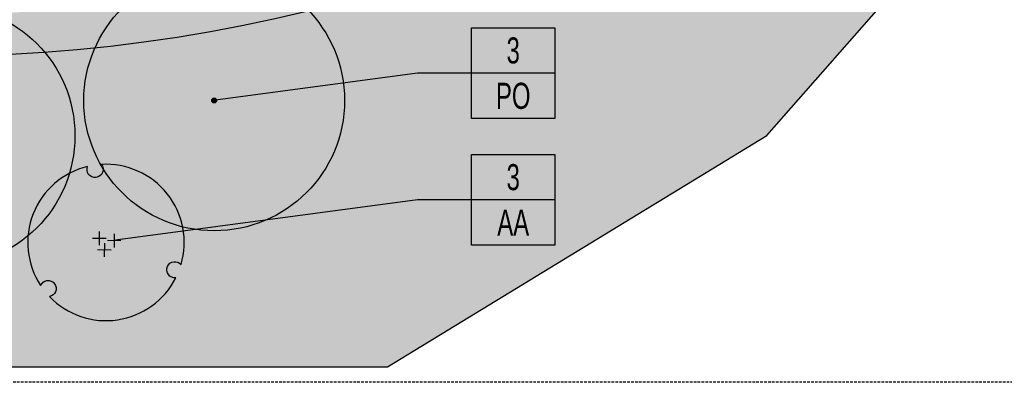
# Model space of a CAD drawing. Extents: x 1609557 to 1611883, y 574690 to 575242.
# Tile 41 of 43: x 1610812 to 1610907, y 574829 to 574864. Entities that reach past the tile are written whole.
import ezdxf
from ezdxf.enums import TextEntityAlignment as Align

# ---------------------------------------------------------------- set-up
doc = ezdxf.new("R2010")
doc.units = 0
doc.header["$MEASUREMENT"] = 0
doc.linetypes.add('HIDDEN', pattern=[0.375, 0.25, -0.125])
for name, color, linetype in [('L-ANNO-MACH', 7, 'HIDDEN'), ('L-ANNO-MACH-OVERALL', 7, 'HIDDEN'), ('L-PLNT-BASE', 2, 'Continuous'), ('L-PLNT-BID-ADD', 2, 'Continuous'), ('L-PLNT-SEED', 2, 'Continuous'), ('L-PLNT-TREE', 5, 'Continuous'), ('L-PLNT-TREE-PLAN', 7, 'Continuous'), ('L-STON', 3, 'Continuous')]:
    doc.layers.add(name, color=color, linetype=linetype)
doc.layers.add('L-ANNO-NOTE', color=2, linetype='Continuous', lineweight=25)
doc.layers.add('L-PLNT-NPLT', color=21, linetype='Continuous', plot=False)
doc.styles.add('RDG_Standard', font='ARIALN.TTF')
doc.styles.add('X-HLVM1S', font='ARIALN.TTF')

# ---------------------------------------------------------------- blocks, each defined once
blk = doc.blocks.new('*U74')
at = {"true_color": 0xffffff}
blk.add_hatch(color=7, dxfattribs=at).paths.add_polyline_path([(0.1124388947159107, 0.2352818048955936), (0.5466388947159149, 0.2352818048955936), (0.5466388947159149, -0.2349535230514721), (0.1124388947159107, -0.2352818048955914)])
at = {"color": 3}
blk.add_lwpolyline([(0.12953889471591, 0.2178535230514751), (0.5295388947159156, 0.2178535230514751), (0.5295388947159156, -0.2178535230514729), (0.12953889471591, -0.2178535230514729)], close=True, dxfattribs=at)
for points in [[(0.12953889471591, 1.110223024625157e-15), (-0.1295388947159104, -1.110223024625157e-15), (-1.097652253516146, -0.130475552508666)], [(0.5295388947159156, 1.110223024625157e-15), (0.12953889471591, 1.110223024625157e-15)]]:
    blk.add_lwpolyline(points, dxfattribs=at)
at = {"color": 1, "style": 'X-HLVM1S', "width": 0.8, "flags": 8}
for tag, p in [('PLANTNUMBER', (0.3295302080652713, 0.1089267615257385)), ('SPECIESTYPE', (0.3295302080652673, -0.1089267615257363))]:
    blk.add_attdef(tag, text='', height=0.125, dxfattribs=at).set_placement(p, align=Align.MIDDLE_CENTER)
blk = doc.blocks.new('PLNT-TREE-DEC-OVAL')
at = {"layer": 'L-PLNT-TREE-PLAN'}
h = blk.add_hatch(color=0, dxfattribs=at)
edge = h.paths.add_edge_path()
edge.add_arc((0, 0), 0.0093634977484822, 0, 360)
at = {"layer": 'L-PLNT-TREE-PLAN', "color": 0}
for radius in [0.5, 0.0093634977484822]:
    blk.add_circle((0, 0), radius, dxfattribs=at)
at = {"layer": 'L-PLNT-NPLT', "style": 'RDG_Standard'}
blk.add_attdef('KEY', (0.102445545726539, 0.1900547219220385), '', height=0.046875, dxfattribs=at)
at = {"layer": 'L-PLNT-NPLT', "style": 'RDG_Standard', "flags": 1}
for tag, p in [('BOTANICAL', (0.102445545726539, 0.1153563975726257)), ('COMMON', (0.102445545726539, 0.04065807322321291)), ('SIZE', (0.102445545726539, -0.03404025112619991)), ('CONDITION', (0.102445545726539, -0.1087385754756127)), ('NOTES', (0.102445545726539, -0.1834368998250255)), ('SORT', (0.102445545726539, -0.2581352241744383))]:
    blk.add_attdef(tag, p, '', height=0.046875, dxfattribs=at)
blk = doc.blocks.new('PLNT-TREE-ORN-MULT')
at = {"layer": 'L-PLNT-TREE-PLAN', "color": 0, "extrusion": (5.028865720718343e-15, -4.300868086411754e-18, -1)}
for p, q in [((-0.04255343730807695, 0.06981336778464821), (-0.04335550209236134, -0.01725964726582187)), ((0.0005820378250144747, 0.02587582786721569), (-0.08649097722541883, 0.02667789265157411)), ((0.09588377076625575, 0.01115880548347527), (0.008810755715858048, 0.01196087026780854)), ((0.0527482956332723, 0.05509634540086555), (0.05194623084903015, -0.03197666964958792)), ((0.03269938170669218, -0.04839275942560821), (-0.05437363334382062, -0.04759069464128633)), ((-0.01043609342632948, -0.004455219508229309), (-0.01123815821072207, -0.09152823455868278))]:
    blk.add_line(p, q, dxfattribs=at)
at = {"layer": 'L-PLNT-TREE-PLAN', "color": 0}
blk.add_lwpolyline([(-0.02937539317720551, 0.4991363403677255, -0.2718992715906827), (-0.02216410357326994, 0.4473752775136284, -0.2718992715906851), (-0.06385349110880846, 0.4158601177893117, -0.2633037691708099), (-0.1106958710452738, 0.4355865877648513, -0.2633037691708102), (-0.1179077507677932, 0.4858989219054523, 0.518932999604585), (-0.417688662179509, -0.2748384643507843, -0.2647662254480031), (-0.3769914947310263, -0.2439824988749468, -0.2718992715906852), (-0.3288538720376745, -0.2643289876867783, -0.2633037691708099), (-0.3225163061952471, -0.3147589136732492, -0.2556770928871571), (-0.3610273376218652, -0.3459179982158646, 0.5174068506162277), (0.4463127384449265, -0.2253995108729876, -0.2652179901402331), (0.3991555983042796, -0.2055931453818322, -0.2718992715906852), (0.3927073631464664, -0.1537314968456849, -0.2633037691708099), (0.4332121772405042, -0.1230280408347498, -0.2575414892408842), (0.4796847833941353, -0.1410762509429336, 0.5192192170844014)], format="xyb", close=True, dxfattribs=at)
at = {"layer": 'L-PLNT-NPLT', "style": 'RDG_Standard'}
blk.add_attdef('KEY', (0.1024455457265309, 0.1900547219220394), '', height=0.046875, dxfattribs=at)
at = {"layer": 'L-PLNT-NPLT', "style": 'RDG_Standard', "flags": 1}
for tag, p in [('BOTANICAL', (0.1024455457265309, 0.1153563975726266)), ('COMMON', (0.1024455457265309, 0.04065807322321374)), ('SIZE', (0.1024455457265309, -0.03404025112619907)), ('CONDITION', (0.1024455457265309, -0.1087385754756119)), ('NOTES', (0.1024455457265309, -0.1834368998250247)), ('SORT', (0.1024455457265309, -0.2581352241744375))]:
    blk.add_attdef(tag, p, '', height=0.046875, dxfattribs=at)
blk = doc.blocks.new('*U124')
at = {"true_color": 0xffffff}
blk.add_hatch(color=7, dxfattribs=at).paths.add_polyline_path([(0.1124388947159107, 0.2352818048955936), (0.5466388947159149, 0.2352818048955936), (0.5466388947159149, -0.2349535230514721), (0.1124388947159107, -0.2352818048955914)])
at = {"color": 3}
blk.add_lwpolyline([(0.12953889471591, 0.2178535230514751), (0.5295388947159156, 0.2178535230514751), (0.5295388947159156, -0.2178535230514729), (0.12953889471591, -0.2178535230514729)], close=True, dxfattribs=at)
for points in [[(0.12953889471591, 1.110223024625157e-15), (-0.1295388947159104, -1.110223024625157e-15), (-1.576237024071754, -0.1935479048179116)], [(0.5295388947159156, 1.110223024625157e-15), (0.12953889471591, 1.110223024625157e-15)]]:
    blk.add_lwpolyline(points, dxfattribs=at)
at = {"color": 1, "style": 'X-HLVM1S', "width": 0.8, "flags": 8}
for tag, p in [('PLANTNUMBER', (0.3295302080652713, 0.1089267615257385)), ('SPECIESTYPE', (0.3295302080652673, -0.1089267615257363))]:
    blk.add_attdef(tag, text='', height=0.125, dxfattribs=at).set_placement(p, align=Align.MIDDLE_CENTER)
blk = doc.blocks.new('base bid')
at = {"layer": 'L-STON'}
h = blk.add_hatch(dxfattribs=at)
h.set_pattern_fill('AR-SAND', color=256, scale=2.5)
h.set_pattern_definition([(37.50000000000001, (-1609999.634312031, -572521.6229746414), (-0.1574833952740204, 4.817059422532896), [0, -3.8, 0, -4.25, 0, -4.0625]), (7.499999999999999, (-1609999.634312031, -572521.6229746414), (4.424441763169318, 7.055365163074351), [0, -2.05, 0, -3.425, 0, -1.3125]), (327.5, (-1610002.709312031, -572521.6229746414), (7.785354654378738, 0.01414763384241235), [0, -1.25, 0, -4.5, 0, -5.875]), (317.5, (-1610002.709312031, -572521.6229746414), (7.515316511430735, 2.194188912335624), [0, -0.625, 0, -2.95, 0, -3.375])])
edge = h.paths.add_edge_path()
edge.add_arc((975.1842532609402, 318.8047683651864), 481.7702616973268, 258.8784101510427, 260.4107916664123)
edge.add_line((894.9295026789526, -156.2339248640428), (884.2027706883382, -168.446132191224))
edge.add_line((884.2027706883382, -168.446132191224), (847.8491190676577, -190.6539219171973))
edge.add_line((847.8491190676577, -190.6539219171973), (798.1555349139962, -190.6539219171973))
edge.add_line((798.1555349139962, -190.6539219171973), (747.2964987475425, -172.5301932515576))
edge.add_line((747.2964987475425, -172.5301932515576), (711.4840671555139, -150.6228875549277))
edge.add_line((711.4840671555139, -150.6228875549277), (675.9964703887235, -118.4368421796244))
edge.add_line((675.9964703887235, -118.4368421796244), (504.1727170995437, -76.0782215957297))
edge.add_line((504.1727170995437, -76.0782215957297), (470.0743235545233, -62.44787501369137))
edge.add_line((470.0743235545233, -62.44787501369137), (384.715996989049, -72.36735664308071))
edge.add_line((384.715996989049, -72.36735664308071), (355.9447126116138, -76.94914028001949))
edge.add_line((355.9447126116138, -76.94914028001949), (344.0520851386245, -87.07581996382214))
edge.add_line((344.0520851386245, -87.07581996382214), (331.4194478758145, -90.8919148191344))
edge.add_line((331.4194478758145, -90.8919148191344), (175.0001791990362, -27.13090893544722))
edge.add_line((175.0001791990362, -27.13090893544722), (63.61505718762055, -52.02526193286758))
edge.add_line((63.61505718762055, -52.02526193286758), (4.422241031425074, -54.8544149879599))
edge.add_line((4.422241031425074, -54.8544149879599), (-69.8879120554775, -41.95109310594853))
edge.add_line((-69.8879120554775, -41.95109310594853), (-96.10807950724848, -31.68806857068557))
edge.add_line((-96.10807950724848, -31.68806857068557), (-102.7708319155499, -7.592912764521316))
edge.add_line((-102.7708319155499, -7.592912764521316), (-99.76146007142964, -1.693859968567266))
edge.add_arc((-45.59932130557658, 172.0601694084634), 182.0000000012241, 252.6868395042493, 275.0190642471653)
edge.add_line((-29.67664987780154, -9.241977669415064), (-29.3447826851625, -9.184034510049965))
edge.add_arc((-28.57626109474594, -25.37728074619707), 16.21147276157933, 61.79194727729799, 92.71718391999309, ccw=False)
edge.add_arc((51.7120899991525, 124.3093414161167), 153.6481874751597, 241.7919472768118, 285.8858236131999)
edge.add_arc((152.758396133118, -235.6392442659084), 220.2162130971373, 98.85330476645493, 105.5376167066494, ccw=False)
edge.add_arc((151.1820899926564, -225.4125226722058), 209.8687354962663, 70.0580048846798, 98.85778749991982, ccw=False)
edge.add_line((222.7617353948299, -28.12785397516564), (221.7754935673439, -30.49284057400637))
edge.add_arc((29.16494143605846, -585.7581051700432), 587.7230120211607, 70.86935000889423, 71.65257934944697)
edge.add_line((214.167296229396, -27.91182923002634), (214.0402741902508, -29.80142796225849))
edge.add_arc((29.16494161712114, -585.7581046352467), 585.8896781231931, 65.17206158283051, 71.60620215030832, ccw=False)
edge.add_line((275.1769008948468, -54.02054641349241), (275.9467077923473, -52.35666286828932))
edge.add_arc((29.16494235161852, -585.75810302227), 587.72300968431, 65.17206158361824, 66.03012498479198)
edge.add_line((267.9310958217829, -48.72080443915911), (268.3267669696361, -47.52202050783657))
edge.add_arc((365.5151381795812, 215.059979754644), 279.990868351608, 249.6891869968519, 287.8717470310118)
edge.add_arc((486.1190613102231, -158.9674474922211), 112.9999999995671, 62.84612761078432, 107.87174703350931, ccw=False)
edge.add_arc((625.6385876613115, 96.25216650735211), 177.9296759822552, 240.3772305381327, 271.4824047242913)
edge.add_arc((632.2057718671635, -159.6083406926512), 78.01511050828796, 45.1453067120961, 91.44266237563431, ccw=False)
edge.add_arc((804.4438500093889, -11.05135270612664), 149.7828535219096, 218.5050005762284, 297.7887874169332)
edge.add_arc((874.7528747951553, -144.4675637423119), 1.025781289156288, 113.8194262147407, 117.78878741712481, ccw=False)
edge.add_arc((923.8125677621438, -114.0406244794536), 57.59553997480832, 210.7966945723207, 223.8177650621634)
h = blk.add_hatch(dxfattribs=at)
h.set_pattern_fill('GRASS', color=256, scale=2)
h.set_pattern_definition([(90, (268.3267669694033, -159.3882068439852), (-1.414213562, 1.414213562), [0.375, -2.453427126]), (45, (268.3267669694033, -159.3882068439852), (-1.414213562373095, 1.414213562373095), [0.375, -1.625]), (135, (268.3267669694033, -159.3882068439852), (-1.414213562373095, -1.414213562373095), [0.375, -1.625])])
h.paths.add_polyline_path([(537.6901966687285, -58.42184590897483, 0.1364537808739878), (630.1664066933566, -81.61988989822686, -0.2050550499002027), (687.2307053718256, -104.3036016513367, 0.3604351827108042), (874.2746416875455, -143.5600835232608, -0.01732133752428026), (874.3386073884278, -143.5291556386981, -0.01738111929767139), (872.409787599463, -140.0213946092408, -0.3608761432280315), (690.2193964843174, -101.6350962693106, 0.2058063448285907), (630.0646177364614, -77.6211852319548, -0.1365781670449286), (539.593505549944, -54.90264165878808, 0.1992207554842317), (450.2141224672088, -47.61289945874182, -0.168289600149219), (269.5812832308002, -43.72115217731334), (268.3267669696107, -47.52202050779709, 0.1681615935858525), (451.4407916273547, -51.42016666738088, -0.1990285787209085)])
at = {"layer": 'L-PLNT-SEED'}
blk.add_lwpolyline([(-99.76146007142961, -1.693859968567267), (-102.7708319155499, -7.592912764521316), (-96.10807950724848, -31.68806857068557), (-69.8879120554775, -41.95109310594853), (4.422241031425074, -54.8544149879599), (63.61505718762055, -52.02526193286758), (175.0001791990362, -27.13090893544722), (331.4194478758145, -90.8919148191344), (344.0520851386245, -87.07581996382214), (355.9447126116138, -76.94914028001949), (384.715996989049, -72.36735664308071), (470.0743235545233, -62.44787501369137), (504.1727170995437, -76.0782215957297), (675.9964703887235, -118.4368421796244), (711.4840671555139, -150.6228875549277), (747.2964987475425, -172.5301932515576), (798.1555349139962, -190.6539219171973), (847.8491190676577, -190.6539219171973), (884.2027706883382, -168.446132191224), (894.9295026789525, -156.2339248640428)], dxfattribs=at)
blk.add_lwpolyline([(874.2746416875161, -143.5600835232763, -0.3604351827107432), (687.230705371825, -104.3036016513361, 0.2050550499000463), (630.1664066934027, -81.61988989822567, -0.1364537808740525), (537.6901966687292, -58.42184590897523, 0.1990265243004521), (451.4416417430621, -51.41989255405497, -0.1681624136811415), (268.3267669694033, -47.5220205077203)], format="xyb", dxfattribs=at)
blk = doc.blocks.new('viewports_Rebid')
at = {"layer": 'L-ANNO-MACH-OVERALL'}
blk.add_lwpolyline([(1294.22742335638, -240.0676195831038), (974.2274233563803, -240.0676195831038), (974.2274233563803, -50.06761958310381), (1294.22742335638, -50.06761958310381)], close=True, dxfattribs=at)
blk = doc.blocks.new('OPT B AGAIN')
at = {"layer": 'L-STON'}
h = blk.add_hatch(dxfattribs=at)
h.set_pattern_fill('AR-SAND', color=256, scale=2.5)
h.set_pattern_definition([(37.50000000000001, (-1609968.10246036, -572516.2398959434), (-0.1574833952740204, 4.817059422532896), [0, -3.8, 0, -4.25, 0, -4.0625]), (7.499999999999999, (-1609968.10246036, -572516.2398959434), (4.424441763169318, 7.055365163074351), [0, -2.05, 0, -3.425, 0, -1.3125]), (327.5, (-1609971.17746036, -572516.2398959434), (7.785354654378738, 0.01414763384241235), [0, -1.25, 0, -4.5, 0, -5.875]), (317.5, (-1609971.17746036, -572516.2398959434), (7.515316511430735, 2.194188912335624), [0, -0.625, 0, -2.95, 0, -3.375])])
edge = h.paths.add_edge_path()
edge.add_line((387.4765642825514, -71.56606158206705), (416.2478486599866, -66.98427794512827))
edge.add_line((416.2478486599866, -66.98427794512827), (501.6061752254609, -57.06479631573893))
edge.add_line((501.6061752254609, -57.06479631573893), (535.7045687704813, -70.69514289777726))
edge.add_line((535.7045687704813, -70.69514289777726), (707.5283220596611, -113.0537634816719))
edge.add_line((707.5283220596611, -113.0537634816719), (743.0159188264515, -145.2398088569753))
edge.add_line((743.0159188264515, -145.2398088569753), (778.8283504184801, -167.1471145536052))
edge.add_line((778.8283504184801, -167.1471145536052), (829.6873865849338, -185.2708432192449))
edge.add_line((829.6873865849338, -185.2708432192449), (879.3809707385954, -185.2708432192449))
edge.add_line((879.3809707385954, -185.2708432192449), (915.7346223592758, -163.0630534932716))
edge.add_line((915.7346223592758, -163.0630534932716), (926.4613543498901, -150.8508461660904))
edge.add_line((926.4613543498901, -150.8508461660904), (913.7866116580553, -148.5347929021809))
edge.add_arc((962.3961570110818, -102.8307342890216), 66.72142739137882, 211.9891666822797, 223.2354667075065, ccw=False)
edge.add_arc((835.9757016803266, -5.668274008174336), 149.7828535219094, 218.5050005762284, 297.7887874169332, ccw=False)
edge.add_arc((663.7376235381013, -154.2252619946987), 78.01511050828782, 45.14530671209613, 91.44266237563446)
edge.add_arc((657.1704393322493, 101.6352452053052), 177.9296759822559, 240.3772305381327, 271.4824047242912, ccw=False)
edge.add_arc((517.6509129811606, -153.5843687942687), 112.9999999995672, 62.84612761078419, 107.8717470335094)
edge.add_arc((397.0469898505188, 220.4430584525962), 279.9908683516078, 249.6891869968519, 287.87174703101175, ccw=False)
edge.add_line((299.8586186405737, -42.13894180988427), (299.4629474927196, -43.33772574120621))
edge.add_arc((60.69679402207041, -580.3750243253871), 587.7230096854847, 65.17206158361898, 66.0301249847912, ccw=False)
edge.add_line((307.4785594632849, -46.97358417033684), (306.7087525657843, -48.63746771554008))
edge.add_arc((60.69679328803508, -580.3750259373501), 585.8896781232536, 65.17206158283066, 71.60620215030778)
edge.add_line((245.5721258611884, -24.41834926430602), (245.6991479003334, -22.52875053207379))
edge.add_arc((60.69679310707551, -580.3750264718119), 587.723012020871, 70.86935000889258, 71.65257934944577, ccw=False)
edge.add_line((253.3073452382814, -25.10976187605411), (254.2935870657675, -22.74477527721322))
edge.add_arc((182.7139416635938, -220.0294439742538), 209.8687354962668, 70.05800488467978, 98.85778749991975)
edge.add_arc((184.2902478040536, -230.2561655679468), 220.2162130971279, 98.85330476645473, 105.5376167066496)
edge.add_arc((83.24394167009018, 129.6924201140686), 153.6481874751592, 241.79194727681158, 285.8858236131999, ccw=False)
edge.add_arc((2.955590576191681, -19.99420204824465), 16.21147276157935, 61.79194727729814, 92.71718391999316)
edge.add_line((2.187068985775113, -3.800955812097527), (1.855201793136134, -3.858898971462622))
edge.add_arc((-14.06746963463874, 177.4432481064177), 182.0000000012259, 252.6868395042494, 275.01906424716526, ccw=False)
edge.add_line((-68.229608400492, 3.689218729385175), (-71.23898024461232, -2.209834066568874))
edge.add_line((-71.23898024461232, -2.209834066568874), (-64.57622783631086, -26.30498987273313))
edge.add_line((-64.57622783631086, -26.30498987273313), (-38.35606038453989, -36.56801440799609))
edge.add_line((-38.35606038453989, -36.56801440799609), (35.95409270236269, -49.47133629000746))
edge.add_line((35.95409270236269, -49.47133629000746), (95.14690885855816, -46.64218323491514))
edge.add_line((95.14690885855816, -46.64218323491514), (206.5320308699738, -21.74783023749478))
edge.add_line((206.5320308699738, -21.74783023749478), (362.9512995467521, -85.50883612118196))
edge.add_line((362.9512995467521, -85.50883612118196), (375.5839368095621, -81.6927412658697))
edge.add_line((375.5839368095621, -81.6927412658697), (387.4765642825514, -71.56606158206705))
h = blk.add_hatch(dxfattribs=at)
h.set_pattern_fill('GRASS', color=256, scale=2)
h.set_pattern_definition([(90, (299.8586186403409, -154.0051281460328), (-1.414213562, 1.414213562), [0.375, -2.453427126]), (45, (299.8586186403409, -154.0051281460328), (-1.414213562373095, 1.414213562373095), [0.375, -1.625]), (135, (299.8586186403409, -154.0051281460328), (-1.414213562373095, -1.414213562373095), [0.375, -1.625])])
h.paths.add_polyline_path([(569.222048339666, -53.03876721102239, 0.1364537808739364), (661.6982583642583, -76.23681120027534, -0.2050550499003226), (718.7625570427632, -98.92052295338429, 0.3604351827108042), (905.8064933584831, -138.1770048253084, -0.01732133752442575), (905.870459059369, -138.1460769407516, -0.01738111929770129), (903.9416392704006, -134.6383159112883, -0.3608761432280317), (721.7512481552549, -96.25201757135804, 0.2058063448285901), (661.596469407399, -72.23810653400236, -0.1365781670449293), (571.1253572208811, -49.51956296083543, 0.1992207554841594), (481.7459741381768, -42.22982076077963, -0.1675756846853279), (301.8322531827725, -38.60351610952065), (299.8586186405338, -42.13894180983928, 0.1681615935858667), (482.9726432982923, -46.03708796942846, -0.1990285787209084)])
at = {"layer": 'L-PLNT-SEED'}
blk.add_lwpolyline([(-68.229608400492, 3.689218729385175), (-71.23898024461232, -2.209834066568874), (-64.57622783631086, -26.30498987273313), (-38.35606038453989, -36.56801440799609), (35.95409270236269, -49.47133629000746), (95.14690885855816, -46.64218323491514), (206.5320308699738, -21.74783023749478), (362.9512995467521, -85.50883612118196), (375.5839368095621, -81.6927412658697), (387.4765642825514, -71.56606158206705), (416.2478486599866, -66.98427794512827), (501.6061752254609, -57.06479631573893), (535.7045687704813, -70.69514289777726), (707.5283220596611, -113.0537634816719), (743.0159188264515, -145.2398088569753), (778.8283504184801, -167.1471145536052), (829.6873865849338, -185.2708432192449), (879.3809707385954, -185.2708432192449), (915.7346223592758, -163.0630534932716), (926.4613543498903, -150.8508461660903)], dxfattribs=at)
blk.add_lwpolyline([(905.8704590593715, -138.1460769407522, 0.0173213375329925), (905.8064933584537, -138.1770048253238, -0.3604351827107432), (718.7625570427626, -98.92052295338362, 0.2050550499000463), (661.6982583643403, -76.23681120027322, -0.1364537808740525), (569.2220483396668, -53.03876721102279, 0.1990265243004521), (482.9734934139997, -46.03681385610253, -0.1681624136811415), (299.8586186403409, -42.13894180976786)], format="xyb", dxfattribs=at)

msp = doc.modelspace()

# ---------------------------------------------------------------- block references
at = {"layer": 'L-ANNO-MACH'}
msp.add_blockref('viewports_Rebid', (1609666.84857738, 575069.5637974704), dxfattribs=at)
at = {"layer": 'L-ANNO-NOTE'}
ref = msp.add_blockref('*U74', (1610852.929976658, 574859.1617047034), dxfattribs=dict(at, xscale=20, yscale=20, zscale=20))
ref.add_attrib('PLANTNUMBER', '3', dxfattribs={"layer": '0', "color": 1, "height": 2.5, "style": 'X-HLVM1S', "width": 0.8}).set_placement((1610859.520580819, 574861.3402399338), align=Align.MIDDLE_CENTER)
ref.add_attrib('SPECIESTYPE', 'PO', dxfattribs={"layer": '0', "color": 1, "height": 2.5, "style": 'X-HLVM1S', "width": 0.8}).set_placement((1610859.520580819, 574856.9831694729), align=Align.MIDDLE_CENTER)
ref = msp.add_blockref('*U124', (1610852.929976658, 574847.001508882), dxfattribs=dict(at, xscale=20, yscale=20, zscale=20))
ref.add_attrib('PLANTNUMBER', '3', dxfattribs={"layer": '0', "color": 1, "height": 2.5, "style": 'X-HLVM1S', "width": 0.8}).set_placement((1610859.520580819, 574849.1800441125), align=Align.MIDDLE_CENTER)
ref.add_attrib('SPECIESTYPE', 'AA', dxfattribs={"layer": '0', "color": 1, "height": 2.5, "style": 'X-HLVM1S', "width": 0.8}).set_placement((1610859.520580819, 574844.8229736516), align=Align.MIDDLE_CENTER)
at = {"layer": 'L-PLNT-BASE'}
msp.add_blockref('base bid', (1609999.634312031, 575021.6229746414), dxfattribs=at)
at = {"layer": 'L-PLNT-BID-ADD'}
msp.add_blockref('OPT B AGAIN', (1609968.10246036, 575016.2398959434), dxfattribs=at)
at = {"layer": 'L-PLNT-TREE'}
for name, p, xscale, yscale, zscale in [('PLNT-TREE-DEC-OVAL', (1610830.856373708, 574856.5310423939), 25, 25, 25), ('PLNT-TREE-DEC-OVAL', (1610805.007420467, 574853.1530609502), 25, 25, 25), ('PLNT-TREE-ORN-MULT', (1610820.482300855, 574842.9097856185), 15, 15, 15)]:
    msp.add_blockref(name, p, dxfattribs=dict(at, xscale=xscale, yscale=yscale, zscale=zscale))

doc.saveas('drawing.dxf')
